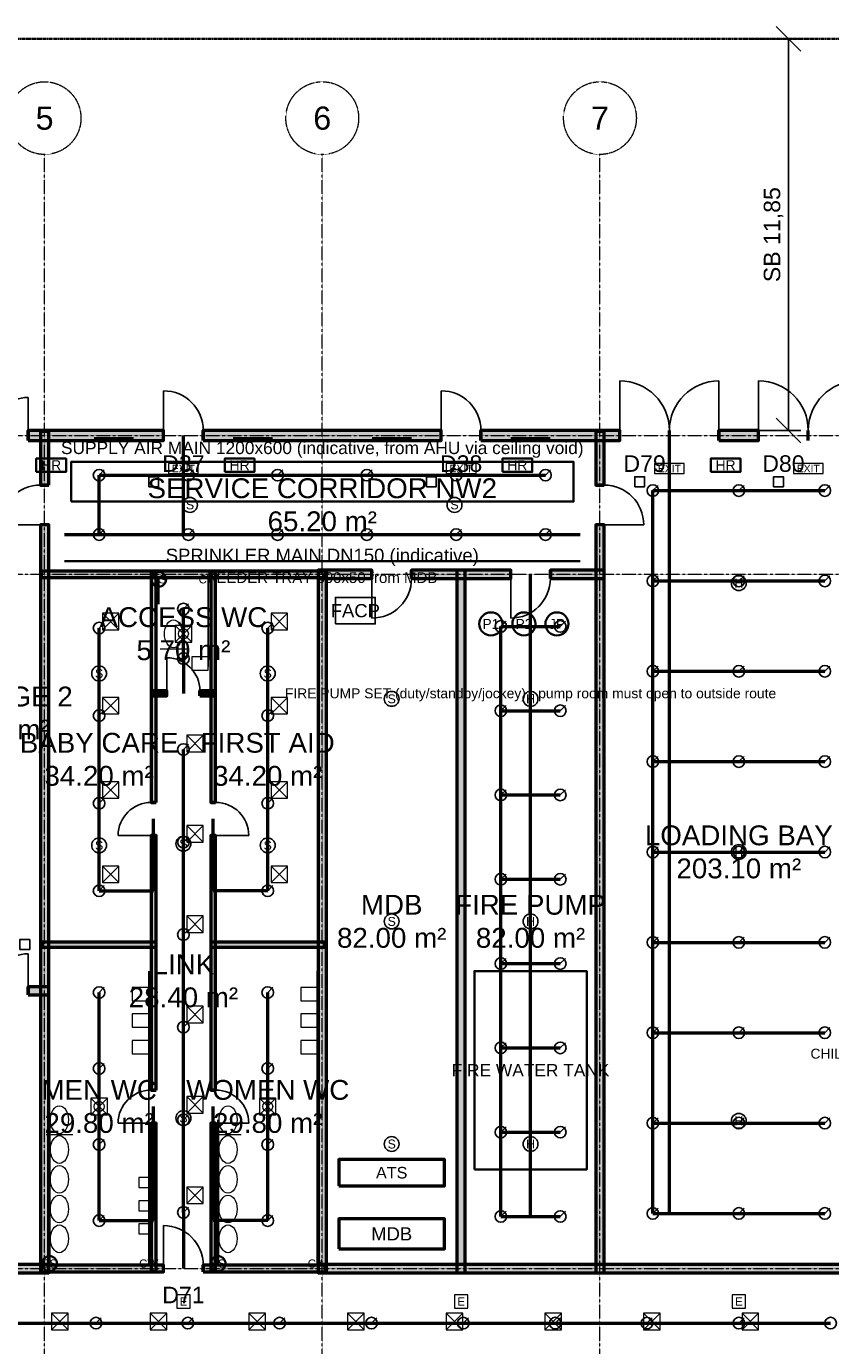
# Model space of a CAD drawing. Header units: millimetres. Extents: x -5300 to 125300, y -375 to 90375.
# Tile 8 of 10: x 38450 to 62776, y 50469 to 90375. Entities that reach past the tile are written whole.
import ezdxf
from ezdxf.enums import TextEntityAlignment as Align

# ---------------------------------------------------------------- set-up
doc = ezdxf.new("R2010")
doc.units = ezdxf.units.MM
for name, pattern in [('CENTER', [5.08, 3.175, -0.635, 0.635, -0.635]), ('DASHED', [1.524, 1.27, -0.254]), ('PHANTOM', [6.35, 3.175, -0.635, 0.635, -0.635, 0.635, -0.635])]:
    doc.linetypes.add(name, pattern=pattern)
for name, color, linetype, lineweight in [('A-ACHSEN', 1, 'CENTER', 13), ('A-LAGEPLAN-GRENZE', 1, 'PHANTOM', 35), ('A-MASS', 1, 'Continuous', 18), ('A-OEFFNUNG-NR', 2, 'Continuous', 18), ('A-RAUM-STEMPEL', 2, 'Continuous', 18), ('A-SCHRAFFUR', 8, 'Continuous', 9), ('A-TUER', 3, 'Continuous', 25), ('A-WAND-TRAG', 7, 'Continuous', 50), ('E-ANNO-TEXT', 52, 'Continuous', 18), ('E-DB', 6, 'Continuous', 50), ('E-FALM', 230, 'Continuous', 25), ('E-LITE', 2, 'Continuous', 18), ('E-LITE-EMER', 40, 'Continuous', 18), ('E-TRAY', 210, 'DASHED', 35), ('FP-ANNO-TEXT', 14, 'Continuous', 18), ('FP-HOSE', 20, 'Continuous', 35), ('FP-SPRK-HEAD', 1, 'Continuous', 25), ('FP-SPRK-PIPE', 12, 'Continuous', 50), ('M-ANNO-TEXT', 150, 'Continuous', 18), ('M-HVAC-RCG', 3, 'Continuous', 18), ('M-HVAC-SAD', 5, 'Continuous', 35), ('M-HVAC-SCD', 4, 'Continuous', 18), ('P-ANNO-TEXT', 94, 'Continuous', 18), ('P-DCW', 160, 'Continuous', 25), ('P-FIXT', 90, 'Continuous', 18), ('P-SANR', 34, 'Continuous', 35)]:
    doc.layers.add(name, color=color, linetype=linetype, lineweight=lineweight)
doc.styles.add('DE-ARIAL', font='arial.ttf')
doc.dimstyles.new('DE-100-M', dxfattribs={"dimscale": 250, "dimtxt": 2, "dimasz": 1.5, "dimexe": 1.5, "dimexo": 1.5, "dimgap": 0.8, "dimtad": 1, "dimlfac": 0.001, "dimzin": 0, "dimtxsty": 'DE-ARIAL', "dimtsz": 1.5, "dimcen": 2.5, "dimclrd": 256, "dimclre": 256, "dimclrt": 256, "dimazin": 3, "dimtfac": 1, "dimtmove": 0, "dimatfit": 3})

msp = doc.modelspace()

# ---------------------------------------------------------------- hatches: boundary and pattern name
at = {"layer": 'A-SCHRAFFUR'}
for points in [[(38500, 77850), (42600, 77850), (42600, 78150), (38500, 78150)], [(39125, 76500), (39125, 78125), (38875, 78125), (38875, 76500)], [(43800, 77850), (51000, 77850), (51000, 78150), (43800, 78150)], [(52200, 77850), (56400, 77850), (56400, 78150), (52200, 78150)], [(55925, 76500), (55925, 78125), (55675, 78125), (55675, 76500)], [(59400, 77850), (60600, 77850), (60600, 78150), (59400, 78150)], [(39125, 52675), (39125, 75300), (38875, 75300), (38875, 52675)], [(55925, 52675), (55925, 75300), (55675, 75300), (55675, 52675)], [(38900, 73700), (47500, 73700), (47500, 73900), (38900, 73900)], [(42375, 66900), (42375, 73875), (42225, 73875), (42225, 66900)], [(44175, 66900), (44175, 73875), (44025, 73875), (44025, 66900)], [(47275, 73675), (48900, 73675), (48900, 73925), (47275, 73925)], [(47525, 52675), (47525, 73925), (47275, 73925), (47275, 52675)], [(50100, 73675), (53100, 73675), (53100, 73925), (50100, 73925)], [(51725, 52675), (51725, 73925), (51475, 73925), (51475, 52675)], [(54300, 73675), (55925, 73675), (55925, 73925), (54300, 73925)], [(42225, 70125), (42700, 70125), (42700, 70275), (42225, 70275)], [(43700, 70125), (44175, 70125), (44175, 70275), (43700, 70275)], [(42375, 58200), (42375, 65900), (42225, 65900), (42225, 58200)], [(44175, 58200), (44175, 65900), (44025, 65900), (44025, 58200)], [(38925, 62525), (42375, 62525), (42375, 62675), (38925, 62675)], [(44025, 62525), (47475, 62525), (47475, 62675), (44025, 62675)], [(38500, 61075), (39125, 61075), (39125, 61325), (38500, 61325)], [(42375, 52725), (42375, 57200), (42225, 57200), (42225, 52725)], [(44175, 52725), (44175, 57200), (44025, 57200), (44025, 52725)], [(35800, 52675), (39125, 52675), (39125, 52925), (35800, 52925)], [(38900, 52700), (42600, 52700), (42600, 52900), (38900, 52900)], [(43800, 52700), (47500, 52700), (47500, 52900), (43800, 52900)], [(47275, 52675), (72725, 52675), (72725, 52925), (47275, 52925)]]:
    msp.add_hatch(color=256, dxfattribs=at).paths.add_polyline_path(points)

# ---------------------------------------------------------------- linework, layer by layer
at = {"layer": 'A-ACHSEN'}
for p, q in [((39000, 7100), (39000, 86500)), ((47400, 7100), (47400, 86500)), ((55800, 7100), (55800, 86500)), ((-3100, 78000), (123100, 78000)), ((-3100, 73800), (123100, 73800)), ((-3100, 52800), (123100, 52800))]:
    msp.add_line(p, q, dxfattribs=at)
for centre in [(39000, 87600), (47400, 87600), (55800, 87600)]:
    msp.add_circle(centre, 1100, dxfattribs=at)
at = {"layer": 'A-LAGEPLAN-GRENZE'}
msp.add_lwpolyline([(0, 0), (120000, 0), (120000, 90000), (0, 90000)], close=True, dxfattribs=at)
at = {"layer": 'A-TUER'}
for p, q in [((56400, 78150), (56400, 79650)), ((59400, 78150), (59400, 79650)), ((60600, 78150), (60600, 79650)), ((38500, 78150), (38500, 79150)), ((42600, 78150), (42600, 79350)), ((51000, 78150), (51000, 79350)), ((38875, 75300), (37675, 75300)), ((55925, 75300), (57125, 75300)), ((48900, 73675), (48900, 72475)), ((53100, 73675), (53100, 72475)), ((42700, 70275), (42700, 71275)), ((42225, 65900), (41225, 65900)), ((44175, 65900), (45175, 65900)), ((38500, 61325), (38500, 62325)), ((42225, 57200), (41225, 57200)), ((44175, 57200), (45175, 57200)), ((42600, 52900), (42600, 54100))]:
    msp.add_line(p, q, dxfattribs=at)
for centre, radius, start, end in [((56400, 78150), 1500, 0, 90), ((59400, 78150), 1500, 90, 180), ((60600, 78150), 1500, 0, 90), ((63600, 78150), 1500, 90, 180), ((38500, 78150), 1000, 90, 180), ((42600, 78150), 1200, 0, 90), ((51000, 78150), 1200, 0, 90), ((38875, 75300), 1200, 90, 180), ((55925, 75300), 1200, 0, 90), ((48900, 73675), 1200, -90, 0), ((53100, 73675), 1200, -90, 0), ((42700, 70275), 1000, 0, 90), ((42225, 65900), 1000, 90, 180), ((44175, 65900), 1000, 0, 90), ((38500, 61325), 1000, 90, 180), ((42225, 57200), 1000, 90, 180), ((44175, 57200), 1000, 0, 90), ((42600, 52900), 1200, 0, 90)]:
    msp.add_arc(centre, radius, start, end, dxfattribs=at)
at = {"layer": 'A-WAND-TRAG'}
for p, q in [((38500, 77850), (38500, 78150)), ((42600, 77850), (42600, 78150)), ((43800, 77850), (43800, 78150)), ((51000, 77850), (51000, 78150)), ((52200, 77850), (52200, 78150)), ((56400, 77850), (56400, 78150)), ((57900, 77850), (57900, 78150)), ((57900, 77850), (57900, 78150)), ((59400, 77850), (59400, 78150)), ((60600, 77850), (60600, 78150)), ((62100, 77850), (62100, 78150)), ((62100, 77850), (62100, 78150)), ((39125, 76500), (38875, 76500)), ((55925, 76500), (55675, 76500)), ((39125, 75300), (38875, 75300)), ((55925, 75300), (55675, 75300)), ((48900, 73675), (48900, 73925)), ((50100, 73675), (50100, 73925)), ((53100, 73675), (53100, 73925)), ((54300, 73675), (54300, 73925)), ((42700, 70125), (42700, 70275)), ((43700, 70125), (43700, 70275)), ((42375, 66900), (42225, 66900)), ((44175, 66900), (44025, 66900)), ((42375, 65900), (42225, 65900)), ((44175, 65900), (44025, 65900)), ((38500, 61075), (38500, 61325)), ((42375, 58200), (42225, 58200)), ((44175, 58200), (44025, 58200)), ((42375, 57200), (42225, 57200)), ((44175, 57200), (44025, 57200)), ((42600, 52700), (42600, 52900)), ((43800, 52700), (43800, 52900))]:
    msp.add_line(p, q, dxfattribs=at)
for points in [[(38500, 77850), (42600, 77850), (42600, 78150), (38500, 78150)], [(39125, 76500), (39125, 78125), (38875, 78125), (38875, 76500)], [(43800, 77850), (51000, 77850), (51000, 78150), (43800, 78150)], [(52200, 77850), (56400, 77850), (56400, 78150), (52200, 78150)], [(55925, 76500), (55925, 78125), (55675, 78125), (55675, 76500)], [(59400, 77850), (60600, 77850), (60600, 78150), (59400, 78150)], [(39125, 52675), (39125, 75300), (38875, 75300), (38875, 52675)], [(55925, 52675), (55925, 75300), (55675, 75300), (55675, 52675)], [(38900, 73700), (47500, 73700), (47500, 73900), (38900, 73900)], [(42375, 66900), (42375, 73875), (42225, 73875), (42225, 66900)], [(44175, 66900), (44175, 73875), (44025, 73875), (44025, 66900)], [(47275, 73675), (48900, 73675), (48900, 73925), (47275, 73925)], [(47525, 52675), (47525, 73925), (47275, 73925), (47275, 52675)], [(50100, 73675), (53100, 73675), (53100, 73925), (50100, 73925)], [(51725, 52675), (51725, 73925), (51475, 73925), (51475, 52675)], [(54300, 73675), (55925, 73675), (55925, 73925), (54300, 73925)], [(42225, 70125), (42700, 70125), (42700, 70275), (42225, 70275)], [(43700, 70125), (44175, 70125), (44175, 70275), (43700, 70275)], [(42375, 58200), (42375, 65900), (42225, 65900), (42225, 58200)], [(44175, 58200), (44175, 65900), (44025, 65900), (44025, 58200)], [(38925, 62525), (42375, 62525), (42375, 62675), (38925, 62675)], [(44025, 62525), (47475, 62525), (47475, 62675), (44025, 62675)], [(38500, 61075), (39125, 61075), (39125, 61325), (38500, 61325)], [(42375, 52725), (42375, 57200), (42225, 57200), (42225, 52725)], [(44175, 52725), (44175, 57200), (44025, 57200), (44025, 52725)], [(35800, 52675), (39125, 52675), (39125, 52925), (35800, 52925)], [(38900, 52700), (42600, 52700), (42600, 52900), (38900, 52900)], [(43800, 52700), (47500, 52700), (47500, 52900), (43800, 52900)], [(47275, 52675), (72725, 52675), (72725, 52925), (47275, 52925)]]:
    msp.add_lwpolyline(points, close=True, dxfattribs=at)
at = {"layer": 'E-DB'}
for points in [[(47900, 55300), (51100, 55300), (51100, 56100), (47900, 56100)], [(47900, 53400), (51100, 53400), (51100, 54300), (47900, 54300)]]:
    msp.add_lwpolyline(points, close=True, dxfattribs=at)
at = {"layer": 'E-FALM'}
for points in [[(42150, 76450), (42450, 76450), (42450, 76750), (42150, 76750)], [(50550, 76450), (50850, 76450), (50850, 76750), (50550, 76750)], [(56850, 76450), (57150, 76450), (57150, 76750), (56850, 76750)], [(61050, 76450), (61350, 76450), (61350, 76750), (61050, 76750)], [(47800, 72300), (49000, 72300), (49000, 73100), (47800, 73100)], [(38250, 62450), (38550, 62450), (38550, 62750), (38250, 62750)]]:
    msp.add_lwpolyline(points, close=True, dxfattribs=at)
for centre in [(43400, 75900), (51400, 75900), (60000, 73533.333), (40650, 70800), (45750, 70800), (49500, 70033.333), (53700, 70033.333), (43200, 65650), (40650, 65600), (45750, 65600), (60000, 65400), (49500, 63300), (53700, 63300), (43200, 57350), (60000, 57266.667), (49500, 56566.667), (53700, 56566.667)]:
    msp.add_circle(centre, 225, dxfattribs=at)
at = {"layer": 'E-LITE', "const_width": 100}
for points in [[(40500, 77900), (41700, 77900)], [(44700, 77900), (45900, 77900)], [(48900, 77900), (50100, 77900)], [(53100, 77900), (54300, 77900)]]:
    msp.add_lwpolyline(points, dxfattribs=at)
at = {"layer": 'E-LITE-EMER'}
for points in [[(42750, 76850), (43650, 76850), (43650, 77150), (42750, 77150)], [(51150, 76850), (52050, 76850), (52050, 77150), (51150, 77150)], [(57450, 76850), (58350, 76850), (58350, 77150), (57450, 77150)], [(61650, 76850), (62550, 76850), (62550, 77150), (61650, 77150)], [(43000, 51600), (43400, 51600), (43400, 52000), (43000, 52000)], [(51400, 51600), (51800, 51600), (51800, 52000), (51400, 52000)], [(59800, 51600), (60200, 51600), (60200, 52000), (59800, 52000)]]:
    msp.add_lwpolyline(points, close=True, dxfattribs=at)
at = {"layer": 'E-TRAY'}
msp.add_line((39600, 74200), (55200, 74200), dxfattribs=at)
at = {"layer": 'FP-HOSE'}
for points in [[(38750, 76900), (39650, 76900), (39650, 77300), (38750, 77300)], [(44450, 76900), (45350, 76900), (45350, 77300), (44450, 77300)], [(52850, 76900), (53750, 76900), (53750, 77300), (52850, 77300)], [(59150, 76900), (60050, 76900), (60050, 77300), (59150, 77300)], [(52000, 55800), (55400, 55800), (55400, 61800), (52000, 61800)]]:
    msp.add_lwpolyline(points, close=True, dxfattribs=at)
for centre in [(52500, 72300), (53500, 72300), (54500, 72300)]:
    msp.add_circle(centre, 350, dxfattribs=at)
at = {"layer": 'FP-SPRK-HEAD'}
for p, q in [((40650, 76800), (40807.5, 76957.5)), ((43350, 76800), (43507.5, 76957.5)), ((46050, 76800), (46207.5, 76957.5)), ((48750, 76800), (48907.5, 76957.5)), ((51450, 76800), (51607.5, 76957.5)), ((54150, 76800), (54307.5, 76957.5)), ((57400, 76333.333), (57557.5, 76490.833)), ((60000, 76333.333), (60157.5, 76490.833)), ((62600, 76333.333), (62757.5, 76490.833)), ((40650, 75000), (40807.5, 75157.5)), ((43350, 75000), (43507.5, 75157.5)), ((46050, 75000), (46207.5, 75157.5)), ((48750, 75000), (48907.5, 75157.5)), ((51450, 75000), (51607.5, 75157.5)), ((54150, 75000), (54307.5, 75157.5)), ((57400, 73600), (57557.5, 73757.5)), ((60000, 73600), (60157.5, 73757.5)), ((62600, 73600), (62757.5, 73757.5)), ((43200, 72750), (43357.5, 72907.5)), ((40650, 72175), (40807.5, 72332.5)), ((45750, 72175), (45907.5, 72332.5)), ((52800, 72225), (52957.5, 72382.5)), ((54600, 72225), (54757.5, 72382.5)), ((43200, 71250), (43357.5, 71407.5)), ((57400, 70866.667), (57557.5, 71024.167)), ((60000, 70866.667), (60157.5, 71024.167)), ((62600, 70866.667), (62757.5, 71024.167)), ((40650, 69525), (40807.5, 69682.5)), ((45750, 69525), (45907.5, 69682.5)), ((52800, 69675), (52957.5, 69832.5)), ((54600, 69675), (54757.5, 69832.5)), ((43200, 68500), (43357.5, 68657.5)), ((57400, 68133.333), (57557.5, 68290.833)), ((60000, 68133.333), (60157.5, 68290.833)), ((62600, 68133.333), (62757.5, 68290.833)), ((52800, 67125), (52957.5, 67282.5)), ((54600, 67125), (54757.5, 67282.5)), ((40650, 66875), (40807.5, 67032.5)), ((45750, 66875), (45907.5, 67032.5)), ((43200, 65700), (43357.5, 65857.5)), ((57400, 65400), (57557.5, 65557.5)), ((60000, 65400), (60157.5, 65557.5)), ((62600, 65400), (62757.5, 65557.5)), ((52800, 64575), (52957.5, 64732.5)), ((54600, 64575), (54757.5, 64732.5)), ((40650, 64225), (40807.5, 64382.5)), ((45750, 64225), (45907.5, 64382.5)), ((43200, 62900), (43357.5, 63057.5)), ((57400, 62666.667), (57557.5, 62824.167)), ((60000, 62666.667), (60157.5, 62824.167)), ((62600, 62666.667), (62757.5, 62824.167)), ((52800, 62025), (52957.5, 62182.5)), ((54600, 62025), (54757.5, 62182.5)), ((40650, 61150), (40807.5, 61307.5)), ((45750, 61150), (45907.5, 61307.5)), ((43200, 60100), (43357.5, 60257.5)), ((57400, 59933.333), (57557.5, 60090.833)), ((60000, 59933.333), (60157.5, 60090.833)), ((62600, 59933.333), (62757.5, 60090.833)), ((52800, 59475), (52957.5, 59632.5)), ((54600, 59475), (54757.5, 59632.5)), ((40650, 58850), (40807.5, 59007.5)), ((45750, 58850), (45907.5, 59007.5)), ((43200, 57300), (43357.5, 57457.5)), ((52800, 56925), (52957.5, 57082.5)), ((54600, 56925), (54757.5, 57082.5)), ((57400, 57200), (57557.5, 57357.5)), ((60000, 57200), (60157.5, 57357.5)), ((62600, 57200), (62757.5, 57357.5)), ((40650, 56550), (40807.5, 56707.5)), ((45750, 56550), (45907.5, 56707.5)), ((40650, 54250), (40807.5, 54407.5)), ((43200, 54500), (43357.5, 54657.5)), ((45750, 54250), (45907.5, 54407.5)), ((52800, 54375), (52957.5, 54532.5)), ((54600, 54375), (54757.5, 54532.5)), ((57400, 54466.667), (57557.5, 54624.167)), ((60000, 54466.667), (60157.5, 54624.167)), ((62600, 54466.667), (62757.5, 54624.167)), ((40555.556, 51150), (40713.056, 51307.5)), ((43333.333, 51150), (43490.833, 51307.5)), ((46111.111, 51150), (46268.611, 51307.5)), ((48888.889, 51150), (49046.389, 51307.5)), ((51666.667, 51150), (51824.167, 51307.5)), ((54444.444, 51150), (54601.944, 51307.5)), ((57222.222, 51150), (57379.722, 51307.5)), ((60000, 51150), (60157.5, 51307.5))]:
    msp.add_line(p, q, dxfattribs=at)
for centre in [(40650, 76800), (43350, 76800), (46050, 76800), (48750, 76800), (51450, 76800), (54150, 76800), (57400, 76333.333), (60000, 76333.333), (62600, 76333.333), (40650, 75000), (43350, 75000), (46050, 75000), (48750, 75000), (51450, 75000), (54150, 75000), (57400, 73600), (60000, 73600), (62600, 73600), (43200, 72750), (40650, 72175), (45750, 72175), (52800, 72225), (54600, 72225), (43200, 71250), (57400, 70866.667), (60000, 70866.667), (62600, 70866.667), (52800, 69675), (54600, 69675), (40650, 69525), (45750, 69525), (43200, 68500), (57400, 68133.333), (60000, 68133.333), (62600, 68133.333), (40650, 66875), (45750, 66875), (52800, 67125), (54600, 67125), (43200, 65700), (57400, 65400), (60000, 65400), (62600, 65400), (52800, 64575), (54600, 64575), (40650, 64225), (45750, 64225), (43200, 62900), (57400, 62666.667), (60000, 62666.667), (62600, 62666.667), (52800, 62025), (54600, 62025), (40650, 61150), (45750, 61150), (43200, 60100), (57400, 59933.333), (60000, 59933.333), (62600, 59933.333), (52800, 59475), (54600, 59475), (40650, 58850), (45750, 58850), (43200, 57300), (52800, 56925), (54600, 56925), (57400, 57200), (60000, 57200), (62600, 57200), (40650, 56550), (45750, 56550), (43200, 54500), (40650, 54250), (45750, 54250), (52800, 54375), (54600, 54375), (57400, 54466.667), (60000, 54466.667), (62600, 54466.667), (40555.556, 51150), (43333.333, 51150), (46111.111, 51150), (48888.889, 51150), (51666.667, 51150), (54444.444, 51150), (57222.222, 51150), (60000, 51150), (62777.778, 51150)]:
    msp.add_circle(centre, 175, dxfattribs=at)
at = {"layer": 'FP-SPRK-PIPE'}
for p, q in [((43200, 75000), (43200, 78000)), ((57900, 54466.667), (57900, 78000)), ((40650, 76800), (43350, 76800)), ((40650, 75000), (40650, 76800)), ((43350, 76800), (46050, 76800)), ((46050, 76800), (48750, 76800)), ((48750, 76800), (51450, 76800)), ((51450, 76800), (54150, 76800)), ((57400, 76333.333), (60000, 76333.333)), ((57400, 73600), (57400, 76333.333)), ((60000, 76333.333), (62600, 76333.333)), ((39600, 75000), (55200, 75000)), ((40650, 75000), (43350, 75000)), ((40650, 75000), (43200, 75000)), ((43350, 75000), (46050, 75000)), ((46050, 75000), (48750, 75000)), ((48750, 75000), (51450, 75000)), ((51450, 75000), (54150, 75000)), ((53700, 54375), (53700, 73800)), ((57400, 73600), (60000, 73600)), ((57400, 70866.667), (57400, 73600)), ((60000, 73600), (62600, 73600)), ((43200, 71250), (43200, 72750)), ((40650, 69525), (40650, 72175)), ((45750, 69525), (45750, 72175)), ((52800, 72225), (54600, 72225)), ((52800, 69675), (52800, 72225)), ((43200, 71250), (43200, 71250)), ((43200, 71250), (43200, 70200)), ((57400, 70866.667), (60000, 70866.667)), ((57400, 68133.333), (57400, 70866.667)), ((60000, 70866.667), (62600, 70866.667)), ((40650, 66875), (40650, 69525)), ((45750, 66875), (45750, 69525)), ((52800, 69675), (54600, 69675)), ((52800, 67125), (52800, 69675)), ((43200, 65700), (43200, 68500)), ((57400, 68133.333), (60000, 68133.333)), ((57400, 65400), (57400, 68133.333)), ((60000, 68133.333), (62600, 68133.333)), ((52800, 67125), (54600, 67125)), ((52800, 64575), (52800, 67125)), ((40650, 64225), (40650, 66875)), ((45750, 64225), (45750, 66875)), ((42300, 64225), (42300, 66400)), ((44100, 64225), (44100, 66400)), ((43200, 62900), (43200, 65700)), ((57400, 65400), (60000, 65400)), ((57400, 62666.667), (57400, 65400)), ((60000, 65400), (62600, 65400)), ((52800, 64575), (54600, 64575)), ((52800, 62025), (52800, 64575)), ((40650, 64225), (42300, 64225)), ((45750, 64225), (44100, 64225)), ((43200, 60100), (43200, 62900)), ((57400, 62666.667), (60000, 62666.667)), ((57400, 59933.333), (57400, 62666.667)), ((60000, 62666.667), (62600, 62666.667)), ((52800, 62025), (54600, 62025)), ((52800, 59475), (52800, 62025)), ((40650, 58850), (40650, 61150)), ((45750, 58850), (45750, 61150)), ((43200, 57300), (43200, 60100)), ((57400, 59933.333), (60000, 59933.333)), ((57400, 57200), (57400, 59933.333)), ((60000, 59933.333), (62600, 59933.333)), ((52800, 59475), (54600, 59475)), ((52800, 56925), (52800, 59475)), ((40650, 56550), (40650, 58850)), ((45750, 56550), (45750, 58850)), ((42300, 54250), (42300, 57700)), ((44100, 54250), (44100, 57700)), ((43200, 54500), (43200, 57300)), ((57400, 57200), (60000, 57200)), ((57400, 54466.667), (57400, 57200)), ((60000, 57200), (62600, 57200)), ((52800, 56925), (54600, 56925)), ((52800, 54375), (52800, 56925)), ((40650, 54250), (40650, 56550)), ((45750, 54250), (45750, 56550)), ((43200, 54500), (43200, 54500)), ((43200, 54500), (43200, 52800)), ((52800, 54375), (54600, 54375)), ((52800, 54375), (53700, 54375)), ((57400, 54466.667), (60000, 54466.667)), ((57400, 54466.667), (57900, 54466.667)), ((60000, 54466.667), (62600, 54466.667)), ((40650, 54250), (42300, 54250)), ((45750, 54250), (44100, 54250)), ((37777.778, 51150), (40555.556, 51150)), ((40555.556, 51150), (43333.333, 51150)), ((43333.333, 51150), (46111.111, 51150)), ((46111.111, 51150), (48888.889, 51150)), ((48888.889, 51150), (51666.667, 51150)), ((51666.667, 51150), (54444.444, 51150)), ((54444.444, 51150), (57222.222, 51150)), ((57222.222, 51150), (60000, 51150)), ((60000, 51150), (62777.778, 51150))]:
    msp.add_line(p, q, dxfattribs=at)
at = {"layer": 'M-HVAC-RCG'}
for p, q in [((42950, 71750), (43450, 72250)), ((42950, 72250), (43450, 71750)), ((40400, 57450), (40900, 57950)), ((40400, 57950), (40900, 57450)), ((45500, 57450), (46000, 57950)), ((45500, 57950), (46000, 57450))]:
    msp.add_line(p, q, dxfattribs=at)
for points in [[(42950, 71750), (43450, 71750), (43450, 72250), (42950, 72250)], [(40400, 57450), (40900, 57450), (40900, 57950), (40400, 57950)], [(45500, 57450), (46000, 57450), (46000, 57950), (45500, 57950)]]:
    msp.add_lwpolyline(points, close=True, dxfattribs=at)
at = {"layer": 'M-HVAC-SAD'}
msp.add_lwpolyline([(39800, 76000), (55000, 76000), (55000, 77200), (39800, 77200)], close=True, dxfattribs=at)
at = {"layer": 'M-HVAC-SCD'}
for p, q in [((40750, 72125), (41250, 72625)), ((40750, 72625), (41250, 72125)), ((45850, 72125), (46350, 72625)), ((45850, 72625), (46350, 72125)), ((40750, 69575), (41250, 70075)), ((40750, 70075), (41250, 69575)), ((45850, 69575), (46350, 70075)), ((45850, 70075), (46350, 69575)), ((43300, 68433.333), (43800, 68933.333)), ((43300, 68933.333), (43800, 68433.333)), ((40750, 67025), (41250, 67525)), ((40750, 67525), (41250, 67025)), ((45850, 67025), (46350, 67525)), ((45850, 67525), (46350, 67025)), ((43300, 65700), (43800, 66200)), ((43300, 66200), (43800, 65700)), ((40750, 64475), (41250, 64975)), ((40750, 64975), (41250, 64475)), ((45850, 64475), (46350, 64975)), ((45850, 64975), (46350, 64475)), ((43300, 62966.667), (43800, 63466.667)), ((43300, 63466.667), (43800, 62966.667)), ((43300, 60233.333), (43800, 60733.333)), ((43300, 60733.333), (43800, 60233.333)), ((43300, 57500), (43800, 58000)), ((43300, 58000), (43800, 57500)), ((43300, 54766.667), (43800, 55266.667)), ((43300, 55266.667), (43800, 54766.667)), ((39212, 50945.455), (39712, 51445.455)), ((39212, 51445.455), (39712, 50945.455)), ((42196, 50945.455), (42696, 51445.455)), ((42196, 51445.455), (42696, 50945.455)), ((45180, 50945.455), (45680, 51445.455)), ((45180, 51445.455), (45680, 50945.455)), ((48164, 50945.455), (48664, 51445.455)), ((48164, 51445.455), (48664, 50945.455)), ((51148, 50945.455), (51648, 51445.455)), ((51148, 51445.455), (51648, 50945.455)), ((54132, 50945.455), (54632, 51445.455)), ((54132, 51445.455), (54632, 50945.455)), ((57116, 50945.455), (57616, 51445.455)), ((57116, 51445.455), (57616, 50945.455)), ((60100, 50945.455), (60600, 51445.455)), ((60100, 51445.455), (60600, 50945.455))]:
    msp.add_line(p, q, dxfattribs=at)
for points in [[(40750, 72125), (41250, 72125), (41250, 72625), (40750, 72625)], [(45850, 72125), (46350, 72125), (46350, 72625), (45850, 72625)], [(40750, 69575), (41250, 69575), (41250, 70075), (40750, 70075)], [(45850, 69575), (46350, 69575), (46350, 70075), (45850, 70075)], [(43300, 68433.333), (43800, 68433.333), (43800, 68933.333), (43300, 68933.333)], [(40750, 67025), (41250, 67025), (41250, 67525), (40750, 67525)], [(45850, 67025), (46350, 67025), (46350, 67525), (45850, 67525)], [(43300, 65700), (43800, 65700), (43800, 66200), (43300, 66200)], [(40750, 64475), (41250, 64475), (41250, 64975), (40750, 64975)], [(45850, 64475), (46350, 64475), (46350, 64975), (45850, 64975)], [(43300, 62966.667), (43800, 62966.667), (43800, 63466.667), (43300, 63466.667)], [(43300, 60233.333), (43800, 60233.333), (43800, 60733.333), (43300, 60733.333)], [(43300, 57500), (43800, 57500), (43800, 58000), (43300, 58000)], [(43300, 54766.667), (43800, 54766.667), (43800, 55266.667), (43300, 55266.667)], [(39212, 50945.455), (39712, 50945.455), (39712, 51445.455), (39212, 51445.455)], [(42196, 50945.455), (42696, 50945.455), (42696, 51445.455), (42196, 51445.455)], [(45180, 50945.455), (45680, 50945.455), (45680, 51445.455), (45180, 51445.455)], [(48164, 50945.455), (48664, 50945.455), (48664, 51445.455), (48164, 51445.455)], [(51148, 50945.455), (51648, 50945.455), (51648, 51445.455), (51148, 51445.455)], [(54132, 50945.455), (54632, 50945.455), (54632, 51445.455), (54132, 51445.455)], [(57116, 50945.455), (57616, 50945.455), (57616, 51445.455), (57116, 51445.455)], [(60100, 50945.455), (60600, 50945.455), (60600, 51445.455), (60100, 51445.455)]]:
    msp.add_lwpolyline(points, close=True, dxfattribs=at)
at = {"layer": 'P-DCW'}
for p, q in [((43950, 73650), (43950, 71000)), ((42150, 52950), (42150, 61800)), ((47250, 52950), (47250, 61800))]:
    msp.add_line(p, q, dxfattribs=at)
at = {"layer": 'P-FIXT'}
for p, q in [((42500, 71550), (43300, 71550)), ((39050, 56850), (39850, 56850)), ((44150, 56850), (44950, 56850))]:
    msp.add_line(p, q, dxfattribs=at)
for points in [[(43450, 70900), (43950, 70900), (43950, 71300), (43450, 71300)], [(41650, 60900), (42150, 60900), (42150, 61300), (41650, 61300)], [(46750, 60900), (47250, 60900), (47250, 61300), (46750, 61300)], [(41650, 60100), (42150, 60100), (42150, 60500), (41650, 60500)], [(46750, 60100), (47250, 60100), (47250, 60500), (46750, 60500)], [(41650, 59300), (42150, 59300), (42150, 59700), (41650, 59700)], [(46750, 59300), (47250, 59300), (47250, 59700), (46750, 59700)], [(41850, 55250), (42200, 55250), (42200, 55550), (41850, 55550)], [(41850, 54550), (42200, 54550), (42200, 54850), (41850, 54850)], [(41850, 53850), (42200, 53850), (42200, 54150), (41850, 54150)]]:
    msp.add_lwpolyline(points, close=True, dxfattribs=at)
for centre in [(43200, 72000), (40650, 57700), (45750, 57700)]:
    msp.add_circle(centre, 150, dxfattribs=at)
for centre in [(42900, 72000), (39450, 57300), (44550, 57300), (39450, 56400), (44550, 56400), (39450, 55500), (44550, 55500), (39450, 54600), (44550, 54600), (39450, 53700), (44550, 53700)]:
    msp.add_ellipse(centre, major_axis=(0, 420), ratio=0.65, dxfattribs=at)
at = {"layer": 'P-SANR'}
for p, q in [((42450, 73650), (42450, 72900)), ((39150, 52950), (39150, 57300)), ((44250, 52950), (44250, 57300))]:
    msp.add_line(p, q, dxfattribs=at)
for centre in [(42450, 73650), (39150, 52950), (44250, 52950)]:
    msp.add_circle(centre, 225, dxfattribs=at)

# ---------------------------------------------------------------- texts
at = {"layer": 'A-ACHSEN', "style": 'DE-ARIAL'}
for s, p in [('5', (39000, 87600)), ('6', (47400, 87600)), ('7', (55800, 87600))]:
    msp.add_text(s, height=700, dxfattribs=at).set_placement(p, align=Align.MIDDLE_CENTER)
at = {"layer": 'A-OEFFNUNG-NR', "style": 'DE-ARIAL'}
for s, p in [('D37', (43200, 77150)), ('D38', (51600, 77150)), ('D79', (57150, 77150)), ('D80', (61350, 77150)), ('D71', (43200, 52000))]:
    msp.add_text(s, height=500, dxfattribs=at).set_placement(p, align=Align.MIDDLE_CENTER)
at = {"layer": 'A-RAUM-STEMPEL', "char_height": 600, "attachment_point": 5, "style": 'DE-ARIAL'}
for s, insert in [('SERVICE CORRIDOR NW2\\P65.20 m²', (47400, 75900)), ('ACCESS WC\\P5.70 m²', (43200, 72000)), ('PASSAGE 2\\P45.40 m²', (37500, 69600)), ('BABY CARE\\P34.20 m²', (40650, 68200)), ('FIRST AID\\P34.20 m²', (45750, 68200)), ('LOADING BAY\\P203.10 m²', (60000, 65400)), ('MDB\\P82.00 m²', (49500, 63300)), ('FIRE PUMP\\P82.00 m²', (53700, 63300)), ('LINK\\P28.40 m²', (43200, 61500)), ('MEN WC\\P29.80 m²', (40650, 57700)), ('WOMEN WC\\P29.80 m²', (45750, 57700))]:
    msp.add_mtext(s, dxfattribs=dict(at, insert=insert))
at = {"layer": 'E-ANNO-TEXT', "style": 'DE-ARIAL'}
for s, height, p in [('EXIT', 225, (43200, 77000)), ('EXIT', 225, (51600, 77000)), ('EXIT', 225, (57900, 77000)), ('EXIT', 225, (62100, 77000)), ('FEEDER TRAY 300x50 from MDB', 325, (47400, 73700)), ('FACP', 400, (48400, 72700)), ('ATS', 350, (49500, 55700)), ('MDB', 400, (49500, 53850))]:
    msp.add_text(s, height=height, dxfattribs=at).set_placement(p, align=Align.MIDDLE_CENTER)
at = {"layer": 'E-FALM', "style": 'DE-ARIAL'}
for s, p in [('S', (43400, 75900)), ('S', (51400, 75900)), ('H', (60000, 73533.333)), ('S', (40650, 70800)), ('S', (45750, 70800)), ('S', (49500, 70033.333)), ('H', (53700, 70033.333)), ('S', (40650, 65600)), ('S', (43200, 65650)), ('S', (45750, 65600)), ('H', (60000, 65400)), ('S', (49500, 63300)), ('H', (53700, 63300)), ('S', (43200, 57350)), ('H', (60000, 57266.667)), ('S', (49500, 56566.667)), ('H', (53700, 56566.667))]:
    msp.add_text(s, height=270, dxfattribs=at).set_placement(p, align=Align.MIDDLE_CENTER)
at = {"layer": 'E-LITE-EMER', "style": 'DE-ARIAL'}
for p in [(43200, 51800), (51600, 51800), (60000, 51800)]:
    msp.add_text('E', height=250, dxfattribs=at).set_placement(p, align=Align.MIDDLE_CENTER)
at = {"layer": 'FP-ANNO-TEXT', "style": 'DE-ARIAL'}
for s, height, p in [('HR', 300, (39200, 77100)), ('HR', 300, (44900, 77100)), ('HR', 300, (53300, 77100)), ('HR', 300, (59600, 77100)), ('SPRINKLER MAIN DN150 (indicative)', 400, (47400, 74375)), ('P1', 300, (52500, 72300)), ('P2', 300, (53500, 72300)), ('JP', 300, (54500, 72300)), ('FIRE PUMP SET (duty/standby/jockey) - pump room must open to outside route', 300, (53700, 70200)), ('FIRE WATER TANK', 375, (53700, 58800))]:
    msp.add_text(s, height=height, dxfattribs=at).set_placement(p, align=Align.MIDDLE_CENTER)
at = {"layer": 'M-ANNO-TEXT', "style": 'DE-ARIAL'}
for s, height, p in [('SUPPLY AIR MAIN 1200x600 (indicative, from AHU via ceiling void)', 375, (47400, 77625)), ('CHILLERS ON ROOF (air-cooled, Gulf RoT)', 300, (66300, 59300))]:
    msp.add_text(s, height=height, dxfattribs=at).set_placement(p, align=Align.MIDDLE_CENTER)
at = {"layer": 'P-ANNO-TEXT', "style": 'DE-ARIAL'}
for s, p in [('SS', (42450, 73650)), ('CW', (43950, 73650)), ('SS', (39150, 52950)), ('CW', (42150, 52950)), ('SS', (44250, 52950)), ('CW', (47250, 52950))]:
    msp.add_text(s, height=250, dxfattribs=at).set_placement(p, align=Align.MIDDLE_CENTER)

# ---------------------------------------------------------------- dimensions: what is measured, and where the dimension line sits
at = {"layer": 'A-MASS'}
msp.add_linear_dim(base=(61500, 78150), p1=(60000, 78150), p2=(60000, 90000), angle=90, text='SB <>', dimstyle='DE-100-M', dxfattribs=at).render()

doc.saveas('drawing.dxf')
